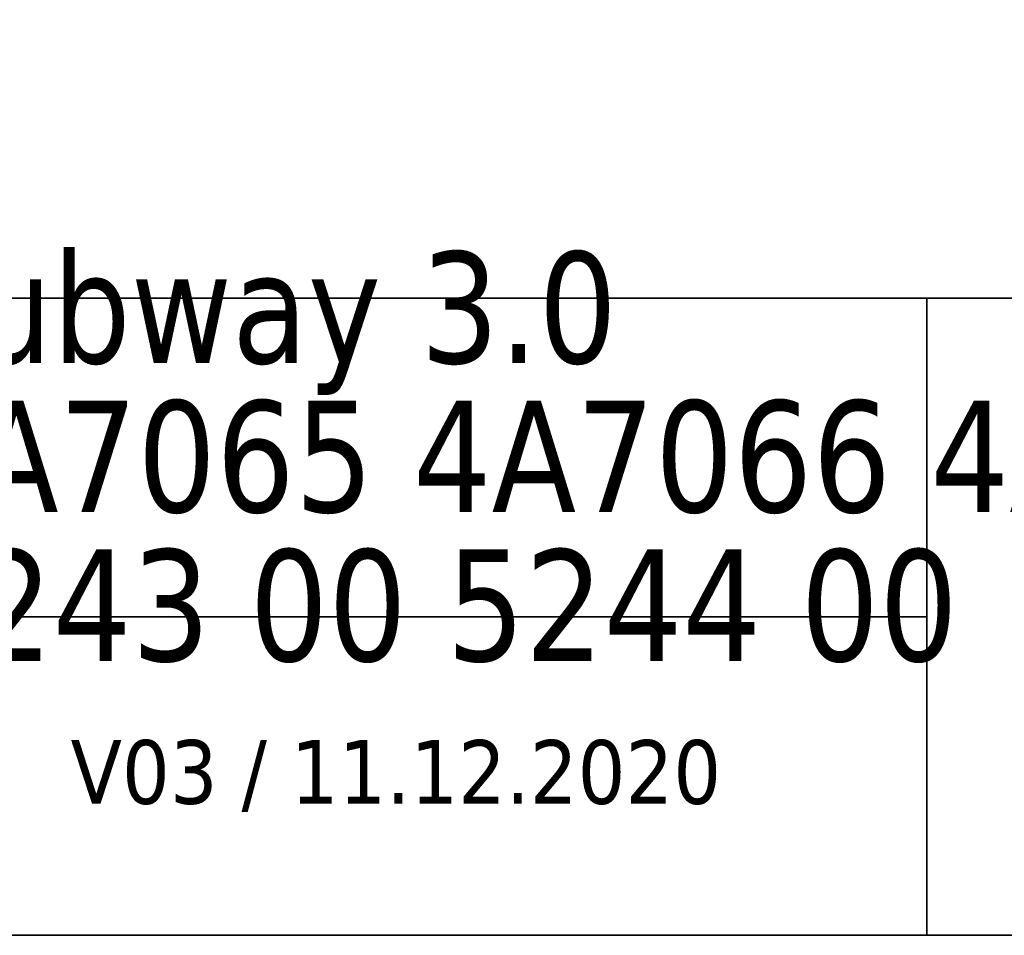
# Model space of a CAD drawing. Header units: millimetres. Extents: x 69 to 415, y 5 to 277.
# Tile 4 of 7: x 322 to 369, y 5 to 48. Entities that reach past the tile are written whole.
import ezdxf

# ---------------------------------------------------------------- set-up
doc = ezdxf.new("R2010")
doc.units = ezdxf.units.MM
doc.layers.add('253', color=7, linetype='Continuous', true_color=0xffffff)
doc.styles.add('Tahoma', font='Tahoma')

# ---------------------------------------------------------------- blocks, each defined once
blk = doc.blocks.new('TabularNote1')
at = {"layer": '253', "color": 163, "linetype": 'Continuous', "lineweight": 35}
for p, q in [((-100, 30), (-50, 30)), ((-50, 30), (-50, 15)), ((-50, 30), (0, 30)), ((-100, 15), (-50, 15)), ((-50, 15), (-50, 0)), ((-100, 0), (-50, 0)), ((-50, 0), (0, 0))]:
    blk.add_line(p, q, dxfattribs=at)
at = {"layer": '253', "color": 18, "linetype": 'Continuous', "lineweight": 13, "char_height": 3, "line_spacing_factor": 0.801055, "style": 'Tahoma'}
for s, insert, attachment_point in [('\\fTahoma|b0|i0;\\W0.9405;\\H1.75x;Subway 3.0\\H1.00x;\\P4A7065 4A7066 4A7068\\P5243 00 5244 00', (-98.564242, 22.5), 4), ('\\fTahoma|b0|i0;\\W1.0000;V03 / 11.12.2020', (-75, 7.5), 5)]:
    blk.add_mtext(s, dxfattribs=dict(at, insert=insert, attachment_point=attachment_point))

msp = doc.modelspace()

# ---------------------------------------------------------------- block references
at = {"layer": '253', "color": 163, "linetype": 'Continuous', "lineweight": 70}
msp.add_blockref('TabularNote1', (415, 5), dxfattribs=at)

doc.saveas('drawing.dxf')
